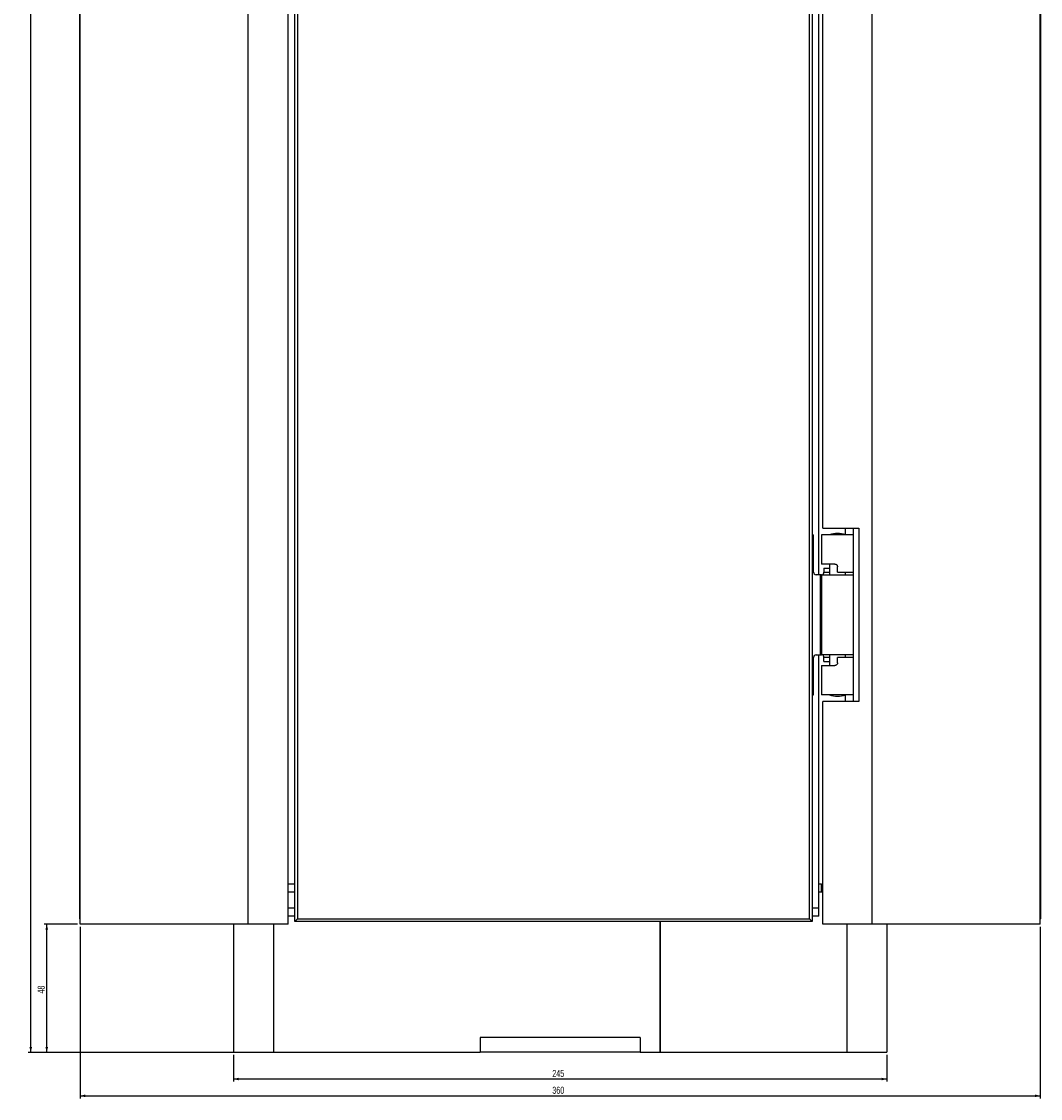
# Model space of a CAD drawing. Header units: millimetres. Extents: x 49 to 1038, y 34 to 1262.
# Tile 3 of 6: x 49 to 431, y 455 to 859. Entities that reach past the tile are written whole.
import ezdxf

# ---------------------------------------------------------------- set-up
doc = ezdxf.new("R2010")
doc.units = ezdxf.units.MM
doc.layers.add('FORMAT', color=7, linetype='Continuous')
doc.styles.add('SLDTEXTSTYLE0', font='TXT', dxfattribs={"width": 0.605})
doc.dimstyles.new('SLDDIMSTYLE0', dxfattribs={"dimtxt": 2.568319, "dimasz": 2, "dimexe": 0, "dimexo": 0.0625, "dimgap": 0.64208, "dimtad": 1, "dimrnd": 1e-09, "dimzin": 12, "dimdsep": 46, "dimtxsty": 'SLDTEXTSTYLE0', "dimsah": 1, "dimcen": 0.09, "dimadec": 0, "dimazin": 3, "dimtfac": 1, "dimtofl": 0, "dimtmove": 0, "dimatfit": 3, "dimfxl": 0, "dimfrac": 2, "dimtolj": 1, "dimtzin": 12, "dimarcsym": 0})

# ---------------------------------------------------------------- blocks, each defined once
blk = doc.blocks.new('_D')
at = {"layer": 'FORMAT'}
for p, q in [((67.22, 1262.39), (51.22, 1262.39)), ((52.22, 472.39), (52.22, 1262.39)), ((142.22, 472.39), (51.22, 472.39))]:
    blk.add_line(p, q, dxfattribs=at)
for points in [[(52.22, 1262.39), (51.72, 1260.39), (52.72, 1260.39)], [(52.22, 472.39), (52.72, 474.39), (51.72, 474.39)]]:
    blk.add_solid(points, dxfattribs=at)
at = {"layer": 'FORMAT', "insert": (48.8, 864.45), "char_height": 2.646, "attachment_point": 1, "rotation": 90, "style": 'SLDTEXTSTYLE0'}
blk.add_mtext('790', dxfattribs=at)
blk = doc.blocks.new('_D_1')
at = {"layer": 'FORMAT'}
for p, q in [((128.22, 471.4), (128.22, 461.4)), ((373.22, 471.4), (373.22, 461.4)), ((373.22, 462.39), (128.22, 462.39))]:
    blk.add_line(p, q, dxfattribs=at)
for points in [[(128.22, 462.39), (130.22, 461.89), (130.22, 462.89)], [(373.22, 462.39), (371.22, 462.89), (371.22, 461.89)]]:
    blk.add_solid(points, dxfattribs=at)
at = {"layer": 'FORMAT', "insert": (247.78, 465.8), "char_height": 2.646, "attachment_point": 1, "style": 'SLDTEXTSTYLE0'}
blk.add_mtext('245', dxfattribs=at)
blk = doc.blocks.new('_D_2')
at = {"layer": 'FORMAT'}
for p, q in [((70.72, 519.4), (70.72, 455.1)), ((430.72, 519.4), (430.72, 455.1)), ((70.72, 456.09), (430.72, 456.09))]:
    blk.add_line(p, q, dxfattribs=at)
for points in [[(70.72, 456.09), (72.72, 455.59), (72.72, 456.59)], [(430.72, 456.09), (428.72, 456.59), (428.72, 455.59)]]:
    blk.add_solid(points, dxfattribs=at)
at = {"layer": 'FORMAT', "insert": (247.78, 459.5), "char_height": 2.646, "attachment_point": 1, "style": 'SLDTEXTSTYLE0'}
blk.add_mtext('360', dxfattribs=at)
blk = doc.blocks.new('_D_3')
at = {"layer": 'FORMAT'}
for p, q in [((69.72, 520.39), (57.22, 520.39)), ((58.22, 472.39), (58.22, 520.39)), ((142.22, 472.39), (57.22, 472.39))]:
    blk.add_line(p, q, dxfattribs=at)
for points in [[(58.22, 520.39), (57.72, 518.39), (58.72, 518.39)], [(58.22, 472.39), (58.72, 474.39), (57.72, 474.39)]]:
    blk.add_solid(points, dxfattribs=at)
at = {"layer": 'FORMAT', "insert": (54.8, 494.43), "char_height": 2.646, "attachment_point": 1, "rotation": 90, "style": 'SLDTEXTSTYLE0'}
blk.add_mtext('48', dxfattribs=at)

msp = doc.modelspace()

# ---------------------------------------------------------------- linework, layer by layer
at = {"color": 7, "linetype": 'Continuous', "lineweight": 25}
for p, q in [((367.715, 520.392), (367.715, 1259.392)), ((430.715, 520.392), (430.715, 1259.392)), ((70.715, 520.392), (70.715, 1256.392)), ((133.715, 520.392), (133.715, 1256.392)), ((148.715, 520.392), (148.715, 1256.392)), ((151.215, 521.392), (151.215, 1255.392)), ((345.215, 1255.392), (345.215, 521.392)), ((430.815, 1257.392), (430.815, 522.392)), ((70.615, 522.392), (70.615, 1254.392)), ((152.215, 1254.392), (152.215, 522.392)), ((344.215, 522.392), (344.215, 1254.392)), ((347.715, 651.392), (347.715, 1123.392)), ((349.215, 668.892), (349.215, 1105.892)), ((345.215, 666.392), (345.715, 666.392)), ((345.715, 652.392), (345.715, 666.392)), ((348.715, 666.392), (348.715, 655.392)), ((360.715, 666.392), (348.715, 666.392)), ((349.215, 668.892), (362.715, 668.892)), ((357.715, 666.392), (357.715, 668.892)), ((360.715, 603.892), (360.715, 668.892)), ((360.715, 652.392), (360.715, 666.392)), ((362.715, 668.892), (362.715, 603.892)), ((353.715, 655.392), (348.715, 655.392)), ((351.715, 655.392), (351.715, 651.392)), ((354.715, 652.392), (354.715, 654.392)), ((348.22, 651.392), (346.715, 651.392)), ((348.22, 651.392), (348.22, 621.392)), ((348.715, 651.392), (348.22, 651.392)), ((348.715, 651.392), (348.715, 621.392)), ((348.715, 651.392), (360.715, 651.392)), ((349.568, 653.892), (349.568, 652.392)), ((349.568, 653.892), (351.715, 653.892)), ((354.715, 652.392), (360.715, 652.392)), ((357.715, 651.392), (357.715, 652.392)), ((357.715, 651.392), (357.715, 652.392)), ((360.715, 621.392), (360.715, 651.392)), ((345.715, 606.392), (345.715, 620.392)), ((346.715, 621.392), (348.22, 621.392)), ((347.715, 526.392), (347.715, 621.392)), ((348.22, 621.392), (348.715, 621.392)), ((360.715, 621.392), (348.715, 621.392)), ((349.568, 618.892), (349.568, 620.392)), ((349.568, 618.892), (351.715, 618.892)), ((351.715, 621.392), (351.715, 617.392)), ((360.715, 620.392), (354.715, 620.392)), ((354.715, 618.392), (354.715, 620.392)), ((357.715, 620.392), (357.715, 621.392)), ((357.715, 620.392), (357.715, 621.392)), ((360.715, 606.392), (360.715, 620.392)), ((348.715, 617.392), (348.715, 606.392)), ((348.715, 617.392), (353.715, 617.392)), ((345.215, 606.392), (345.715, 606.392)), ((360.715, 606.392), (348.715, 606.392)), ((357.715, 603.892), (357.715, 606.392)), ((362.715, 603.892), (349.215, 603.892)), ((349.215, 520.392), (349.215, 603.892)), ((151.215, 535.392), (148.715, 535.392)), ((348.715, 535.392), (347.715, 535.392)), ((348.715, 532.392), (348.715, 535.392)), ((348.715, 535.392), (349.215, 535.392)), ((151.215, 532.392), (148.715, 532.392)), ((348.715, 532.392), (347.715, 532.392)), ((349.215, 532.392), (348.715, 532.392)), ((151.215, 526.392), (148.715, 526.392)), ((347.715, 526.392), (345.215, 526.392)), ((347.715, 523.392), (347.715, 526.392)), ((70.715, 522.392), (70.615, 522.392)), ((70.715, 522.292), (70.615, 522.392)), ((151.215, 523.392), (148.715, 523.392)), ((152.215, 522.392), (151.215, 521.392)), ((345.215, 521.392), (151.215, 521.392)), ((152.215, 522.392), (344.215, 522.392)), ((288.165, 521.392), (288.165, 472.392)), ((288.215, 472.392), (288.215, 521.392)), ((345.215, 521.392), (344.215, 522.392)), ((347.715, 523.392), (345.215, 523.392)), ((430.815, 522.392), (430.715, 522.292)), ((133.715, 520.392), (70.715, 520.392)), ((128.215, 520.392), (128.215, 472.392)), ((148.715, 520.392), (133.715, 520.392)), ((367.715, 520.392), (349.215, 520.392)), ((430.715, 520.392), (367.715, 520.392)), ((373.215, 520.392), (373.215, 472.392)), ((280.715, 477.992), (220.715, 477.992)), ((220.715, 477.992), (220.715, 472.392)), ((280.715, 477.992), (280.715, 472.392)), ((128.215, 472.392), (143.215, 472.392)), ((143.215, 472.392), (220.715, 472.392)), ((280.715, 472.392), (220.715, 472.392)), ((280.715, 472.392), (288.165, 472.392)), ((288.215, 472.392), (288.165, 472.392)), ((288.215, 472.392), (358.215, 472.392)), ((358.215, 472.392), (373.215, 472.392))]:
    msp.add_line(p, q, dxfattribs=at)
at = {"color": 8, "linetype": 'Continuous', "lineweight": 25}
for p, q in [((349.568, 652.392), (351.715, 652.392)), ((351.715, 620.392), (349.568, 620.392)), ((143.215, 520.392), (143.215, 472.392)), ((358.215, 520.392), (358.215, 472.392))]:
    msp.add_line(p, q, dxfattribs=at)
at = {"color": 7, "linetype": 'Continuous', "lineweight": 25}
for centre, radius, start, end in [((354.715, 657.642), 9.25, 71.07536, 108.92464), ((346.715, 652.392), 1, 180, 270), ((346.715, 620.392), 1, 90, 180), ((354.715, 615.142), 9.25, 251.07536, 288.92464)]:
    msp.add_arc(centre, radius, start, end, dxfattribs=at)
for points, knots in [([(353.715, 655.392), (353.826, 655.381), (354.048, 655.36), (354.347, 655.19), (354.574, 654.939), (354.697, 654.657), (354.71, 654.469), (354.715, 654.392)], [0, 0, 0, 0, 0.2138501, 0.4277867, 0.6401911, 0.85325, 1, 1, 1, 1]), ([(349.126, 651.392), (349.169, 651.403), (349.254, 651.424), (349.387, 651.594), (349.496, 651.845), (349.559, 652.127), (349.565, 652.315), (349.568, 652.392)], [0, 0, 0, 0, 0.2138525, 0.4277865, 0.6401933, 0.8532514, 1, 1, 1, 1]), ([(349.568, 620.392), (349.562, 620.504), (349.551, 620.729), (349.464, 621.028), (349.346, 621.254), (349.225, 621.374), (349.155, 621.387), (349.126, 621.392)], [0, 0, 0, 0, 0.2140383, 0.4280864, 0.6418661, 0.8546192, 1, 1, 1, 1]), ([(354.715, 618.392), (354.704, 618.279), (354.682, 618.055), (354.51, 617.755), (354.257, 617.53), (353.975, 617.409), (353.79, 617.397), (353.715, 617.392)], [0, 0, 0, 0, 0.2140408, 0.4280867, 0.6418703, 0.8546223, 1, 1, 1, 1])]:
    msp.add_open_spline(points, degree=3, knots=knots, dxfattribs=at)

# ---------------------------------------------------------------- dimensions: what is measured, and where the dimension line sits
at = {"layer": 'FORMAT'}
for base, p2, picture, middle in [((52.215, 1262.392), (68.215, 1262.392), '_D', (52.215, 867.392)), ((58.215, 520.392), (70.715, 520.392), '_D_3', (58.215, 496.392))]:
    dim = msp.add_linear_dim(base=base, p1=(143.215, 472.392), p2=p2, angle=90, dimstyle='SLDDIMSTYLE0', dxfattribs=at)
    dim.commit()
    dim.dimension.update_dxf_attribs({"geometry": picture, "text_midpoint": middle, "dimtype": 160})
for base, p1, p2, picture, middle in [((430.715, 456.092), (70.715, 520.392), (430.715, 520.392), '_D_2', (250.715, 456.092)), ((128.215, 462.392), (373.215, 472.392), (128.215, 472.392), '_D_1', (250.715, 462.392))]:
    dim = msp.add_linear_dim(base=base, p1=p1, p2=p2, dimstyle='SLDDIMSTYLE0', dxfattribs=at)
    dim.commit()
    dim.dimension.update_dxf_attribs({"geometry": picture, "text_midpoint": middle, "dimtype": 160})

doc.saveas('drawing.dxf')
